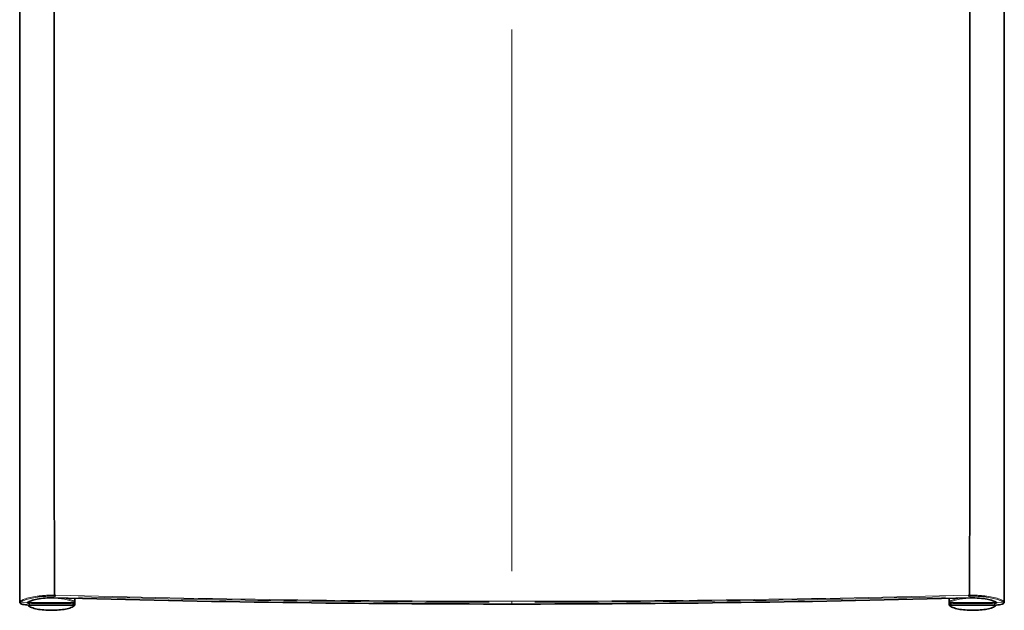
# Model space of a CAD drawing. Header units: millimetres. Extents: x 194 to 2603, y 461 to 2256.
# Tile 3 of 6: x 1194 to 1803, y 461 to 826. Entities that reach past the tile are written whole.
import ezdxf

# ---------------------------------------------------------------- set-up
doc = ezdxf.new("R2010")
doc.units = ezdxf.units.MM
doc.header["$LTSCALE"] = 0.75
doc.layers.add('Visible', color=7, linetype='Continuous', lineweight=35)
doc.layers.add('Visible Narrow', color=7, linetype='Continuous', lineweight=18)

msp = doc.modelspace()

# ---------------------------------------------------------------- linework, layer by layer
at = {"layer": 'Visible'}
for p, q in [((1228.04, 469.6), (1228.04, 469.6)), ((1769.35, 469.6), (1769.35, 469.6)), ((1198.93, 468.15), (1198.93, 468.15)), ((1199.93, 465.05), (1227.04, 465.05)), ((1227.04, 463.76), (1200.05, 463.76)), ((1227.04, 464.81), (1227.04, 465.05)), ((1227.04, 464.81), (1227.04, 463.78)), ((1227.04, 463.76), (1227.04, 463.78)), ((1228.04, 467.92), (1228.04, 465.68)), ((1228.04, 463.87), (1228.04, 465.68)), ((1769.35, 465.68), (1769.35, 467.92)), ((1769.35, 465.68), (1769.35, 463.87)), ((1770.35, 465.05), (1770.35, 464.81)), ((1770.35, 465.05), (1797.46, 465.05)), ((1770.35, 464.81), (1770.35, 463.78)), ((1770.35, 463.78), (1770.35, 463.76)), ((1797.34, 463.76), (1770.35, 463.76)), ((1798.46, 468.15), (1798.46, 468.15))]:
    msp.add_line(p, q, dxfattribs=at)
for centre, radius, start, end in [((1212.31, 469.78), 3.06, 351.34774, 2.84555), ((1785.07, 469.78), 3.06, 177.15455, 188.65216), ((1199.47, 463.87), 0.549, 190.18563, 225.23811), ((1204.01, 465.14), 4.09, 181.16999, 184.56549), ((1498.46, 10879.64), 10415.23, 268.44089, 270.001293), ((1227.49, 463.87), 0.545, 314.64255, 359.75929), ((1499.04, 10870.62), 10406.21, 269.998055, 271.559809), ((1769.89, 463.87), 0.545, 180.24071, 225.35745), ((1793.32, 465.14), 4.13, 355.45777, 358.81477), ((1797.91, 463.87), 0.549, 314.76188, 349.81503)]:
    msp.add_arc(centre, radius, start, end, dxfattribs=at)
for points, knots in [([(1215.23, 843.75), (1215.24, 792.11), (1215.26, 740.48), (1215.28, 688.82), (1215.29, 677.53), (1215.29, 666.23), (1215.29, 654.95), (1215.31, 619.45), (1215.32, 583.8), (1215.33, 548.16), (1215.35, 522.06), (1215.36, 495.96), (1215.37, 469.93)], [-39.094683, -39.094683, -39.094683, -39.094683, -23.054536, -23.054536, -23.054536, -19.548766, -19.548766, -19.548766, -8.51908, -8.51908, -8.51908, -0.437913, -0.437913, -0.437913, -0.437913]), ([(1782.15, 843.75), (1782.15, 828.12), (1782.14, 812.5), (1782.13, 781.11), (1782.13, 765.34), (1782.11, 718.05), (1782.1, 686.47), (1782.07, 619.44), (1782.06, 583.8), (1782.04, 522.06), (1782.03, 495.96), (1782.01, 469.93)], [-39.094683, -39.094683, -39.094683, -39.094683, -34.241631, -34.241631, -29.34236, -29.34236, -19.548766, -19.548766, -8.519028, -8.519028, -0.437913, -0.437913, -0.437913, -0.437913]), ([(1193.9, 465.67), (1193.91, 497.86), (1193.91, 530.06), (1193.92, 654.67), (1193.92, 747.08), (1193.93, 839.49)], [0, 0, 0, 0, 10, 10, 38.700005, 38.700005, 38.700005, 38.700005]), ([(1803.45, 839.5), (1803.46, 807.3), (1803.46, 775.1), (1803.47, 650.49), (1803.47, 558.08), (1803.48, 465.67)], [0, 0, 0, 0, 10, 10, 38.700003, 38.700003, 38.700003, 38.700003]), ([(1200.05, 463.76), (1199.45, 463.75), (1198.84, 463.77), (1197.67, 463.86), (1197.1, 463.93), (1196.07, 464.12), (1195.61, 464.24), (1194.82, 464.53), (1194.49, 464.7), (1194.16, 465.02), (1194.07, 465.12), (1193.94, 465.37), (1193.9, 465.52), (1193.9, 465.66)], [0, 0, 0, 0, 0.1795662, 0.1795662, 0.3651642, 0.3651642, 0.5527194, 0.5527194, 0.750727, 0.750727, 0.8301777, 0.8301777, 0.9128329, 0.9128329, 0.9128329, 0.9128329]), ([(1198.79, 465.39), (1198.79, 465.39), (1198.79, 465.39), (1198.78, 465.39), (1198.78, 465.39), (1198.78, 465.39), (1198.78, 465.39), (1198.78, 465.39), (1198.78, 465.39), (1198.78, 465.39)], [0, 0, 0, 0, 0.001630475, 0.001630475, 0.002853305, 0.002853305, 0.002910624, 0.002910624, 0.002913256, 0.002913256, 0.002913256, 0.002913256]), ([(1215.08, 468.27), (1213.25, 468.27), (1211.4, 468.2), (1207.93, 467.92), (1206.27, 467.71), (1203.34, 467.16), (1202.03, 466.83), (1200.05, 466.12), (1199.29, 465.75), (1198.79, 465.39)], [0, 0, 0, 0, 0.547062, 0.547062, 1.091492, 1.091492, 1.633818, 1.633818, 2.1209, 2.1209, 2.1209, 2.1209]), ([(1199.93, 465.05), (1199.86, 465.05), (1199.79, 465.05), (1199.66, 465.07), (1199.6, 465.07), (1199.48, 465.1), (1199.42, 465.11), (1199.29, 465.16), (1199.22, 465.18), (1199.11, 465.27), (1199.09, 465.29), (1199.02, 465.37), (1198.98, 465.43), (1198.96, 465.51)], [4.712389, 4.712389, 4.712389, 4.712389, 5.026548, 5.026548, 5.340708, 5.340708, 5.654867, 5.654867, 5.969026, 5.969026, 6.062209, 6.062209, 6.193498, 6.193498, 6.193498, 6.193498]), ([(1199.09, 463.48), (1199.57, 463), (1200.29, 462.6), (1202.16, 461.87), (1203.32, 461.55), (1205.91, 461.04), (1207.34, 460.85), (1210.35, 460.59), (1211.93, 460.52), (1215.08, 460.52), (1216.65, 460.59), (1219.64, 460.85), (1221.06, 461.04), (1223.61, 461.54), (1224.73, 461.85), (1226.6, 462.56), (1227.34, 462.97), (1227.85, 463.46), (1227.86, 463.47), (1227.87, 463.48)], [0.25268, 0.25268, 0.25268, 0.25268, 0.586274, 0.586274, 0.923054, 0.923054, 1.249302, 1.249302, 1.572626, 1.572626, 1.895289, 1.895289, 2.218627, 2.218627, 2.544876, 2.544876, 2.881098, 2.881098, 2.888912, 2.888912, 2.888912, 2.888912]), ([(1200.05, 463.76), (1200.05, 463.76), (1200.04, 463.76), (1200.04, 463.77), (1200.04, 463.77), (1200.04, 463.77), (1200.04, 463.78)], [0.8359286, 0.8359286, 0.8359286, 0.8359286, 0.9565171, 0.9565171, 0.9565171, 1.0000002, 1.0000002, 1.0000002, 1.0000002]), ([(1228.04, 465.68), (1228.04, 465.62), (1228.03, 465.57), (1227.99, 465.46), (1227.97, 465.41), (1227.9, 465.32), (1227.87, 465.29), (1227.79, 465.22), (1227.75, 465.2), (1227.64, 465.14), (1227.58, 465.12), (1227.45, 465.09), (1227.39, 465.08), (1227.26, 465.06), (1227.2, 465.06), (1227.1, 465.05), (1227.07, 465.05), (1227.04, 465.05)], [3.141593, 3.141593, 3.141593, 3.141593, 3.226658, 3.226658, 3.319947, 3.319947, 3.439617, 3.439617, 3.615998, 3.615998, 3.930157, 3.930157, 4.244316, 4.244316, 4.558476, 4.558476, 4.712389, 4.712389, 4.712389, 4.712389]), ([(1769.35, 465.68), (1769.35, 465.62), (1769.36, 465.57), (1769.39, 465.46), (1769.42, 465.41), (1769.48, 465.32), (1769.51, 465.29), (1769.59, 465.22), (1769.64, 465.2), (1769.75, 465.14), (1769.81, 465.12), (1769.93, 465.09), (1769.99, 465.08), (1770.12, 465.06), (1770.18, 465.06), (1770.28, 465.05), (1770.31, 465.05), (1770.35, 465.05)], [3.141593, 3.141593, 3.141593, 3.141593, 3.226658, 3.226658, 3.319947, 3.319947, 3.439617, 3.439617, 3.615998, 3.615998, 3.930157, 3.930157, 4.244316, 4.244316, 4.558476, 4.558476, 4.712389, 4.712389, 4.712389, 4.712389]), ([(1769.51, 463.48), (1769.99, 463), (1770.71, 462.6), (1772.58, 461.87), (1773.74, 461.55), (1776.33, 461.04), (1777.76, 460.85), (1780.77, 460.59), (1782.35, 460.52), (1785.5, 460.52), (1787.07, 460.59), (1790.06, 460.85), (1791.48, 461.04), (1794.03, 461.54), (1795.15, 461.85), (1797.02, 462.56), (1797.76, 462.97), (1798.27, 463.46), (1798.28, 463.47), (1798.29, 463.48)], [3.394273, 3.394273, 3.394273, 3.394273, 3.727867, 3.727867, 4.064647, 4.064647, 4.390895, 4.390895, 4.714219, 4.714219, 5.036881, 5.036881, 5.360219, 5.360219, 5.686469, 5.686469, 6.022691, 6.022691, 6.030505, 6.030505, 6.030505, 6.030505]), ([(1798.59, 465.39), (1798.08, 465.76), (1797.31, 466.13), (1795.36, 466.82), (1794.14, 467.14), (1791.35, 467.67), (1789.74, 467.89), (1786.22, 468.19), (1784.24, 468.27), (1782.31, 468.27)], [0, 0, 0, 0, 0.493613, 0.493613, 1.005152, 1.005152, 1.539232, 1.539232, 2.120858, 2.120858, 2.120858, 2.120858]), ([(1803.48, 465.66), (1803.48, 465.49), (1803.42, 465.32), (1803.24, 465.03), (1803.12, 464.91), (1802.75, 464.63), (1802.44, 464.49), (1801.63, 464.2), (1801.07, 464.07), (1799.89, 463.88), (1799.26, 463.82), (1798.2, 463.76), (1797.77, 463.75), (1797.34, 463.76)], [0, 0, 0, 0, 0.0983061, 0.0983061, 0.1995243, 0.1995243, 0.3717797, 0.3717797, 0.5880585, 0.5880585, 0.7836557, 0.7836557, 0.9127944, 0.9127944, 0.9127944, 0.9127944]), ([(1797.46, 465.05), (1797.52, 465.05), (1797.59, 465.05), (1797.72, 465.07), (1797.78, 465.07), (1797.9, 465.1), (1797.96, 465.11), (1798.09, 465.16), (1798.16, 465.18), (1798.27, 465.27), (1798.29, 465.29), (1798.36, 465.37), (1798.4, 465.43), (1798.43, 465.51)], [4.712389, 4.712389, 4.712389, 4.712389, 5.026548, 5.026548, 5.340708, 5.340708, 5.654867, 5.654867, 5.969026, 5.969026, 6.062209, 6.062209, 6.193499, 6.193499, 6.193499, 6.193499]), ([(1798.6, 465.39), (1798.6, 465.39), (1798.6, 465.39), (1798.6, 465.39), (1798.59, 465.39), (1798.59, 465.39)], [0.057678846, 0.057678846, 0.057678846, 0.057678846, 0.058797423, 0.058797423, 0.060591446, 0.060591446, 0.060591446, 0.060591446])]:
    msp.add_open_spline(points, degree=3, knots=knots, dxfattribs=at)
for points in [[(1198.93, 463.79), (1198.93, 463.79), (1198.93, 463.79), (1198.93, 463.79)], [(1215.09, 468.28), (1215.08, 468.27), (1215.08, 468.27), (1215.08, 468.27)], [(1782.31, 468.27), (1782.3, 468.27), (1782.3, 468.27), (1782.3, 468.28)], [(1797.34, 463.78), (1797.34, 463.76), (1797.34, 463.76), (1797.34, 463.76)], [(1798.45, 463.79), (1798.45, 463.79), (1798.45, 463.79), (1798.45, 463.79)]]:
    msp.add_open_spline(points, degree=3, dxfattribs=at)
at = {"layer": 'Visible Narrow'}
for p, q in [((1498.69, 484.76), (1498.69, 820.03)), ((1228, 469.6), (1228, 469.6)), ((1769.38, 469.6), (1769.38, 469.6)), ((1194.91, 465.64), (1198.31, 465.33)), ((1198.96, 468.16), (1198.96, 468.16)), ((1199.93, 465.05), (1199.93, 465.07)), ((1199.93, 463.74), (1199.93, 463.52)), ((1199.94, 464.76), (1200.04, 463.83)), ((1225.68, 465.07), (1201.28, 465.07)), ((1201.28, 463.52), (1225.68, 463.52)), ((1201.29, 464.81), (1225.68, 464.81)), ((1225.69, 463.78), (1201.39, 463.78)), ((1215.1, 468.33), (1215.32, 469.27)), ((1227.04, 465.05), (1227.04, 465.07)), ((1227.04, 463.52), (1227.04, 463.74)), ((1228, 467.81), (1228, 465.86)), ((1498.69, 466.09), (1498.69, 465.53)), ((1498.69, 464.48), (1498.69, 465.46)), ((1498.69, 464.43), (1498.69, 464.41)), ((1769.38, 467.81), (1769.38, 465.86)), ((1770.35, 465.05), (1770.35, 465.07)), ((1770.35, 463.52), (1770.35, 463.74)), ((1795.99, 463.78), (1771.69, 463.78)), ((1771.7, 465.07), (1796.1, 465.07)), ((1771.7, 464.81), (1796.09, 464.81)), ((1796.1, 463.52), (1771.7, 463.52)), ((1782.28, 468.33), (1782.06, 469.27)), ((1797.44, 464.76), (1797.34, 463.83)), ((1797.46, 465.05), (1797.46, 465.07)), ((1797.46, 463.74), (1797.46, 463.52)), ((1798.42, 468.16), (1798.42, 468.16)), ((1802.47, 465.64), (1799.07, 465.33)), ((1803.13, 466.18), (1803.13, 466.18))]:
    msp.add_line(p, q, dxfattribs=at)
for centre, radius, start, end in [((1195.34, 464.77), 1.08, 127.37879, 139.47626), ((1195.56, 464.48), 1.44, 125.70531, 127.51053), ((1198.81, 464.87), 0.544, 125.06455, 128.68692), ((1798.57, 464.87), 0.544, 51.31308, 54.93545), ((1801.81, 464.48), 1.45, 52.49555, 54.2938), ((1802.1, 464.84), 0.991, 39.97957, 53.17491)]:
    msp.add_arc(centre, radius, start, end, dxfattribs=at)
at = {"layer": 'Visible Narrow', "extrusion": (0, 0, -1)}
for centre, major_axis, ratio, start_param, end_param in [((1194.72, 466.14), (-0.292, 0.406), 0.909563, 3.890223, 5.303967), ((1198.5, 465.8), (-0.292, 0.406), 0.908885, 3.171635, 3.777081), ((1199.44, 465.71), (-0.354, 0.353), 0.935254, 4.018134, 5.035182), ((1199.44, 463.84), (0.354, 0.353), 0.935254, 2.362556, 3.100591), ((1199.93, 465.2), (0.5, 0), 0.258819, 1.66197, 3.303099), ((1199.93, 463.39), (0.5, 0), 0.258819, 2.980086, 4.621215), ((1213.48, 464.29), (-14.5, 0), 0.258819, 0.384492, 2.757101), ((1227.04, 465.2), (-0.5, 0), 0.258819, 2.980086, 4.621215), ((1227.04, 463.39), (-0.5, 0), 0.258819, 1.66197, 3.303099), ((1227.52, 465.71), (0.354, 0.353), 0.935254, 0.829297, 2.243014), ((1460.62, 938.42), (-2226.26, 8.49), 0.212876, 4.700836, 4.815286), ((1537.02, 938.66), (2226.82, 8.55), 0.212932, 1.468048, 1.582469), ((1770.35, 465.68), (1, 0), 0.258819, 3.154227, 3.381639), ((1770.35, 463.87), (-1, 0), 0.258819, 0.07854, 1.492257), ((1769.86, 463.84), (0.354, 0.353), 0.935254, 2.362556, 3.100591), ((1783.9, 464.78), (15, 0), 0.258819, 3.433051, 4.131048), ((1798.88, 465.8), (0.292, 0.406), 0.908885, 2.506104, 3.111544), ((1213.48, 464.29), (-14.5, 0), 0.258819, 3.526085, 5.898693)]:
    msp.add_ellipse(centre, major_axis=major_axis, ratio=ratio, start_param=start_param, end_param=end_param, dxfattribs=at)
at = {"layer": 'Visible Narrow'}
for centre, major_axis, ratio, start_param, end_param in [((1199.84, 465.18), (-1.44, 0), 0.258795, -0.299401, -0.177674), ((1267.06, 1606.98), (1016.8, 550.05), 0.979893, 4.180048, 4.180826), ((1213.48, 464.78), (15, 0), 0.258819, 0.291451, 0.989325), ((1227.04, 463.87), (1, 0), 0.258819, 0.07854, 1.492257), ((1227.52, 463.84), (-0.354, 0.353), 0.935254, 2.362556, 3.100591), ((1227.04, 465.68), (-1, 0), 0.258819, 3.154227, 3.381639), ((1462.06, 945.63), (-2253.59, 8.17), 0.213014, 1.468589, 1.58155), ((1535.15, 948.66), (2260.68, 8.16), 0.213686, 4.701743, 4.814348), ((1769.86, 465.71), (-0.354, 0.353), 0.935254, 0.829297, 2.243014), ((1770.35, 465.2), (0.5, 0), 0.258819, 2.980086, 4.621215), ((1770.35, 463.39), (0.5, 0), 0.258819, 1.66197, 3.303099), ((1783.9, 464.29), (-14.5, 0), 0.258819, 3.526085, 5.898693), ((1730.31, 1606.85), (-1016.97, 549.54), 0.979862, 2.101914, 2.102692), ((1797.46, 465.2), (-0.5, 0), 0.258819, 1.66197, 3.303099), ((1797.46, 463.39), (-0.5, 0), 0.258819, 2.980086, 4.621215), ((1797.94, 463.84), (-0.354, 0.353), 0.935254, 2.362556, 3.100591), ((1797.94, 465.71), (0.354, 0.353), 0.935254, 4.018134, 5.035186), ((1797.54, 465.18), (1.44, 0), 0.258795, 0.177677, 0.299398), ((1802.66, 466.14), (0.291, 0.406), 0.909884, 3.887968, 5.301719), ((1783.9, 464.29), (-14.5, 0), 0.258819, 0.384492, 2.757101)]:
    msp.add_ellipse(centre, major_axis=major_axis, ratio=ratio, start_param=start_param, end_param=end_param, dxfattribs=at)
for points, knots in [([(1215.37, 469.93), (1215.36, 469.93), (1215.35, 469.93), (1214.44, 469.93), (1212.61, 469.91), (1209.91, 469.8), (1207.29, 469.59), (1203.94, 469.21), (1200.16, 468.54), (1196.53, 467.47), (1194.87, 466.62), (1194.25, 466.18)], [-2.672349, -2.672349, -2.672349, -2.672349, -2.670458, -2.670458, -2.403413, -2.136367, -1.869321, -1.602275, -1.068183, -0.534092, 0, 0, 0, 0]), ([(1498.69, 466.13), (1404.43, 466.13), (1310.13, 467.39), (1216.37, 469.9), (1216.37, 469.9), (1216.03, 469.91), (1215.7, 469.92), (1215.37, 469.93)], [-28.384558, -28.384558, -28.384558, -28.384558, -0.099852, -0.099852, -0.097731, -0.097731, 0.002172, 0.002172, 0.002172, 0.002172]), ([(1782.01, 469.93), (1781.68, 469.92), (1781.35, 469.91), (1781.01, 469.9), (1781.01, 469.9), (1687.25, 467.39), (1592.96, 466.13), (1498.69, 466.13)], [-28.38673, -28.38673, -28.38673, -28.38673, -28.286826, -28.286826, -28.284706, -28.284706, 0, 0, 0, 0]), ([(1803.13, 466.18), (1802.52, 466.62), (1800.86, 467.47), (1797.23, 468.54), (1793.44, 469.21), (1790.1, 469.59), (1787.47, 469.8), (1784.77, 469.91), (1782.95, 469.93), (1782.03, 469.93), (1782.02, 469.93), (1782.01, 469.93)], [0, 0, 0, 0, 0.534092, 1.068183, 1.602275, 1.869321, 2.136367, 2.403413, 2.670458, 2.670458, 2.672349, 2.672349, 2.672349, 2.672349]), ([(1194.25, 466.18), (1194.25, 466.18), (1194.25, 466.18), (1194.25, 466.18), (1194.24, 466.18), (1194.24, 466.17), (1194.23, 466.17), (1194.23, 466.17), (1194.22, 466.16), (1194.21, 466.15), (1194.19, 466.14), (1194.17, 466.12), (1194.15, 466.1), (1194.14, 466.1), (1194.13, 466.09), (1194.12, 466.08), (1194.1, 466.06), (1194.08, 466.04), (1194.07, 466.02), (1194.06, 466.02), (1194.06, 466.01), (1194.05, 466.01), (1194.04, 466), (1194.04, 465.99), (1194.03, 465.98), (1193.95, 465.88), (1193.9, 465.77), (1193.9, 465.67)], [-1.0555979, -1.0555979, -1.0555979, -1.0555979, -1.0555937, -1.0555937, -1.0555937, -1.051314, -1.051314, -1.051314, -1.0448768, -1.0448768, -1.0448768, -1.0264716, -1.0264716, -1.0264716, -1.017523, -1.017523, -1.017523, -0.9973109, -0.9973109, -0.9973109, -0.9901692, -0.9901692, -0.9901692, -0.9827312, -0.9827312, -0.9827312, -0.8695511, -0.8695511, -0.8695511, -0.8695511]), ([(1200.04, 463.78), (1199.22, 463.77), (1197.98, 463.83), (1196.55, 464.05), (1195.65, 464.27), (1194.96, 464.53), (1194.52, 464.84), (1194.36, 465.15), (1194.44, 465.37), (1194.52, 465.47)], [0, 0, 0, 0, 0.2455082, 0.3682623, 0.4910164, 0.6137705, 0.7365246, 0.8592787, 0.9819856, 0.9819856, 0.9819856, 0.9819856]), ([(1194.72, 465.66), (1195.32, 466.09), (1196.95, 466.91), (1200.49, 467.96), (1204.19, 468.62), (1207.46, 468.99), (1210.02, 469.19), (1212.66, 469.3), (1214.45, 469.32), (1215.34, 469.32)], [0, 0, 0, 0, 0.534092, 1.068184, 1.602275, 1.869321, 2.136367, 2.403413, 2.670458, 2.670458, 2.670458, 2.670458]), ([(1198.42, 465.24), (1198.39, 465.19), (1198.41, 465.07), (1198.72, 464.93), (1199.07, 464.86), (1199.46, 464.82), (1199.73, 464.81), (1199.94, 464.81)], [0.0278661, 0.0278661, 0.0278661, 0.0278661, 0.0933753, 0.1588846, 0.2080165, 0.2243938, 0.2866673, 0.2866673, 0.2866673, 0.2866673]), ([(1215.09, 468.28), (1213.04, 468.29), (1208.93, 468.12), (1202.59, 467.19), (1199.54, 466.06), (1198.5, 465.31)], [-2.152175, -2.152175, -2.152175, -2.152175, -1.537269, -0.922361, 0, 0, 0, 0]), ([(1216.08, 468.26), (1216.02, 468.26), (1215.95, 468.26), (1215.62, 468.27), (1215.35, 468.28), (1215.09, 468.28)], [28.30958459, 28.30958459, 28.30958459, 28.30958459, 28.32876274, 28.32876274, 28.40955962, 28.40955962, 28.40955962, 28.40955962]), ([(1782.3, 468.28), (1782.03, 468.28), (1781.76, 468.27), (1781.43, 468.26), (1781.37, 468.26), (1781.3, 468.26)], [-0.00209375, -0.00209375, -0.00209375, -0.00209375, 0.07870314, 0.07870314, 0.09788128, 0.09788128, 0.09788128, 0.09788128]), ([(1782.05, 469.32), (1782.94, 469.32), (1784.72, 469.3), (1787.36, 469.19), (1789.92, 468.99), (1793.19, 468.62), (1796.89, 467.96), (1800.44, 466.91), (1802.06, 466.09), (1802.66, 465.66)], [-2.670458, -2.670458, -2.670458, -2.670458, -2.403413, -2.136367, -1.869321, -1.602275, -1.068183, -0.534092, 0, 0, 0, 0]), ([(1798.88, 465.31), (1797.84, 466.06), (1794.79, 467.19), (1788.45, 468.12), (1784.35, 468.29), (1782.3, 468.28)], [0, 0, 0, 0, 0.922361, 1.537269, 2.152175, 2.152175, 2.152175, 2.152175]), ([(1802.86, 465.47), (1802.87, 465.47), (1802.87, 465.46), (1802.87, 465.46), (1802.9, 465.43), (1802.92, 465.39), (1802.93, 465.36), (1802.97, 465.29), (1802.98, 465.22), (1802.98, 465.16), (1802.97, 465.05), (1802.92, 464.94), (1802.82, 464.84), (1802.71, 464.74), (1802.57, 464.64), (1802.38, 464.54), (1802.19, 464.45), (1801.97, 464.36), (1801.7, 464.28), (1801.43, 464.19), (1801.13, 464.12), (1800.8, 464.06), (1800.47, 463.99), (1800.12, 463.94), (1799.74, 463.89), (1798.98, 463.81), (1798.16, 463.77), (1797.34, 463.78)], [0.0739698, 0.0739698, 0.0739698, 0.0739698, 0.0791787, 0.0791787, 0.0791787, 0.1177586, 0.1177586, 0.1177586, 0.1968144, 0.1968144, 0.1968144, 0.3195442, 0.3195442, 0.3195442, 0.4422451, 0.4422451, 0.4422451, 0.5649963, 0.5649963, 0.5649963, 0.6875333, 0.6875333, 0.6875333, 0.8105383, 0.8105383, 0.8105383, 1.0560026, 1.0560026, 1.0560026, 1.0560026]), ([(1797.44, 464.81), (1797.65, 464.81), (1797.92, 464.82), (1798.31, 464.86), (1798.66, 464.93), (1798.97, 465.07), (1799, 465.19), (1798.96, 465.24)], [-0.0000033, -0.0000033, -0.0000033, -0.0000033, 0.0622701, 0.0786475, 0.1277794, 0.1932887, 0.2587979, 0.2587979, 0.2587979, 0.2587979]), ([(1803.48, 465.67), (1803.48, 465.77), (1803.44, 465.88), (1803.35, 465.98), (1803.35, 465.98), (1803.34, 465.99), (1803.34, 466), (1803.31, 466.03), (1803.26, 466.08), (1803.2, 466.13), (1803.16, 466.16), (1803.16, 466.17), (1803.14, 466.17), (1803.14, 466.18), (1803.13, 466.18)], [-0.1859787, -0.1859787, -0.1859787, -0.1859787, -0.0739698, -0.0739698, -0.0733224, -0.0733224, -0.0658334, -0.0658334, -0.0384796, -0.0111259, -0.0111259, -0.0046887, -0.0046887, -0.0004072, -0.0004072, -0.0004072, -0.0004072])]:
    msp.add_open_spline(points, degree=3, knots=knots, dxfattribs=at)
for points in [[(1193.9, 465.67), (1193.9, 465.66), (1193.9, 465.66), (1193.9, 465.66)], [(1803.48, 465.66), (1803.48, 465.67), (1803.48, 465.67), (1803.48, 465.67)]]:
    msp.add_open_spline(points, degree=3, dxfattribs=at)

doc.saveas('drawing.dxf')
